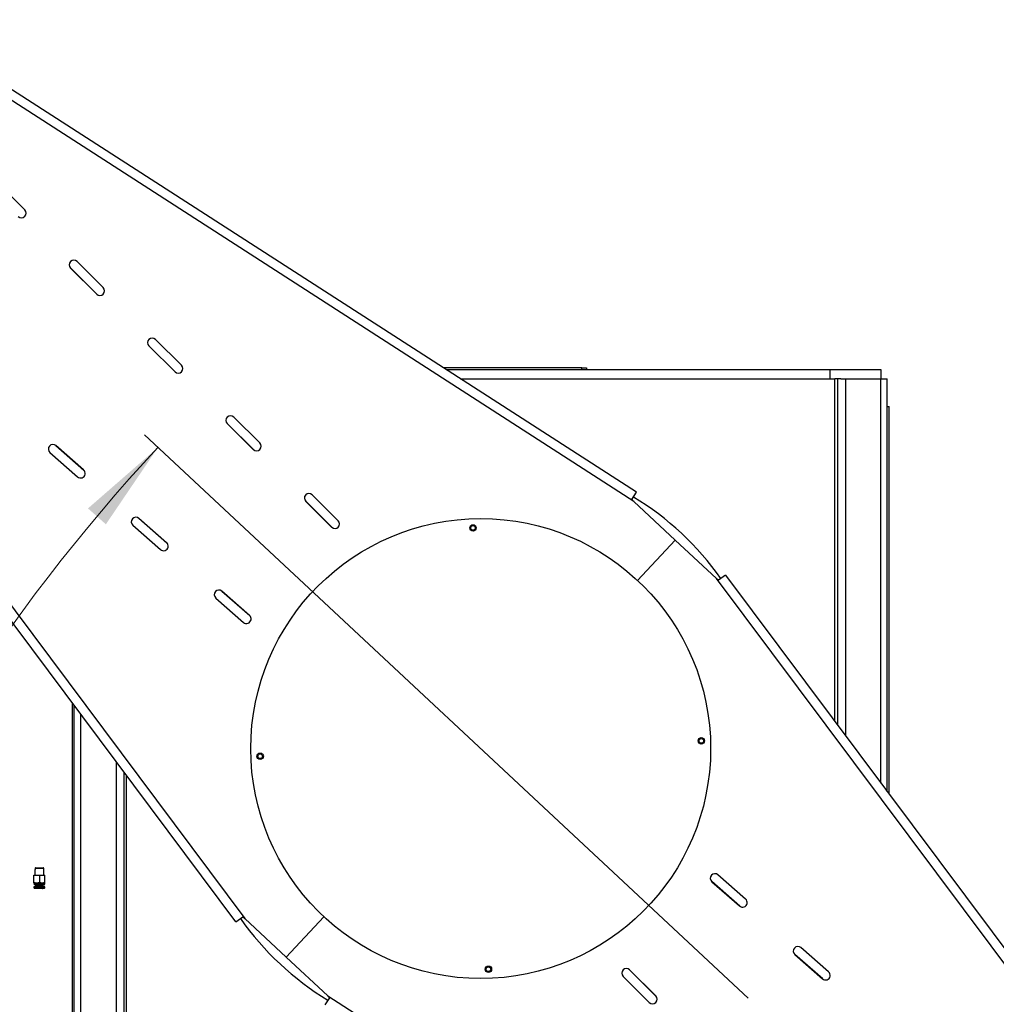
# Model space of a CAD drawing. Header units: millimetres. Extents: x 22 to 589, y 6 to 414.
# Tile 50 of 52: x 488 to 541, y 305 to 359. Entities that reach past the tile are written whole.
import ezdxf

# ---------------------------------------------------------------- set-up
doc = ezdxf.new("R2010")
doc.units = ezdxf.units.MM
doc.styles.add('SLDTEXTSTYLE1', font='TXT', dxfattribs={"width": 0.75})
doc.dimstyles.new('SLDDIMSTYLE4', dxfattribs={"dimtxt": 3.5, "dimasz": 5, "dimexe": 0, "dimexo": 0.0625, "dimgap": 0.875, "dimtad": 1, "dimdec": 4, "dimlfac": 20, "dimzin": 12, "dimdsep": 46, "dimtxsty": 'SLDTEXTSTYLE1', "dimsah": 1, "dimcen": 0.09, "dimazin": 0, "dimtfac": 1, "dimtofl": 0, "dimtmove": 0, "dimatfit": 3, "dimfxl": 0, "dimtolj": 1, "dimtzin": 12, "dimarcsym": 0})

# ---------------------------------------------------------------- blocks, each defined once
blk = doc.blocks.new('*D15')
at = {"color": 7, "linetype": 'Continuous', "lineweight": 0}
for p, q in [((527.581, 305.509), (494.754, 336.121)), ((488.285, 268.823), (468.244, 268.823))]:
    blk.add_line(p, q, dxfattribs=at)
blk.add_arc((566.921, 268.823), 97.677, 137, 180, dxfattribs=at)
for points in [[(495.485, 335.439), (491.683, 332.127), (492.656, 331.265)], [(469.244, 268.823), (470.022, 273.805), (468.722, 273.838)]]:
    blk.add_solid(points, dxfattribs=at)
at = {"color": 7, "linetype": 'Continuous', "lineweight": 0, "insert": (475.78, 315.171), "char_height": 3.5, "attachment_point": 1, "rotation": 61.073, "style": 'SLDTEXTSTYLE1'}
blk.add_mtext('43°', dxfattribs=at)

msp = doc.modelspace()

# ---------------------------------------------------------------- linework, layer by layer
at = {"color": 7, "linetype": 'Continuous', "lineweight": 30}
for p, q in [((521.5085664, 333.0038949), (481.6123615, 358.6909218)), ((521.3555715, 332.5077283), (481.2658596, 358.319344)), ((486.8266535, 349.7647814), (488.2470243, 348.3567519)), ((471.6683655, 348.0272916), (500.2136223, 309.8357636)), ((499.7293368, 309.6485305), (471.3218636, 347.6557138)), ((490.7266171, 345.1951547), (492.1657629, 343.7685133)), ((492.1561292, 343.7775709), (490.7357584, 345.1856003)), ((491.0877658, 345.540693), (492.5081365, 344.1326636)), ((494.9877293, 340.9710663), (496.4268752, 339.5444249)), ((496.4172414, 339.5534826), (494.9968707, 340.961512)), ((495.348878, 341.3166047), (496.7692488, 339.9085752)), ((518.5347976, 339.7733998), (510.9944047, 339.7733998)), ((511.1497212, 339.6733998), (532.0347976, 339.6733998)), ((518.5347976, 339.6733998), (518.5347976, 339.7733998)), ((518.5347976, 339.7733998), (518.7847976, 339.7733998)), ((518.7847976, 339.7733998), (518.7847976, 339.6733998)), ((532.0347976, 339.1733998), (532.0347976, 339.6733998)), ((532.0347976, 339.6733998), (534.7847976, 339.6733998)), ((534.7847976, 339.6733998), (534.7847976, 339.1733998)), ((511.926304, 339.1733998), (532.2847976, 339.1733998)), ((532.6215617, 339.1733998), (532.2847976, 339.1733998)), ((532.2847976, 320.5448976), (532.2847976, 339.1733998)), ((532.4347976, 339.1733998), (532.4347976, 320.3442082)), ((532.6215617, 339.1733998), (532.8590617, 339.1733998)), ((532.8590617, 339.1733998), (532.8590617, 319.776573)), ((532.8590617, 339.1733998), (534.7833258, 339.1733998)), ((534.7833258, 339.1733998), (535.1347976, 339.1733998)), ((534.7833258, 317.2020442), (534.7833258, 339.1733998)), ((535.1347976, 316.7317998), (535.1347976, 339.1733998)), ((535.1347976, 337.6733998), (535.2347976, 337.6733998)), ((535.2347976, 316.5980069), (535.2347976, 337.6733998)), ((499.2488416, 336.746978), (500.6879874, 335.3203366)), ((500.6783537, 335.3293942), (499.2579829, 336.7374237)), ((499.6099903, 337.0925163), (501.030361, 335.6844869)), ((489.9315729, 335.5490024), (491.4551288, 334.2128797)), ((489.6120687, 335.1646299), (491.1157483, 333.8459382)), ((491.4454212, 334.2218581), (489.9417416, 335.5405498)), ((521.2573997, 332.6137915), (521.5085664, 333.0038949)), ((503.5099538, 332.5228896), (504.9490997, 331.0962482)), ((504.9394659, 331.1053059), (503.5190952, 332.5133353)), ((503.8711025, 332.868428), (505.2914733, 331.4603985)), ((523.6057722, 330.4093822), (521.3555715, 332.5077283)), ((494.4426118, 331.5929275), (495.9661676, 330.2568048)), ((495.9564601, 330.2657833), (494.4527805, 331.5844749)), ((494.1231076, 331.208555), (495.6267872, 329.8898634)), ((523.6057722, 330.4093822), (521.5597771, 328.2153211)), ((521.5597771, 328.2153211), (523.6057722, 330.4093822)), ((523.6057722, 330.4093822), (525.855973, 328.3110361)), ((554.4012298, 290.119508), (525.855973, 328.3110361)), ((526.3402585, 328.4982691), (525.9686258, 328.220502)), ((526.3402585, 328.4982691), (554.7477317, 290.4910858)), ((498.9536506, 327.6368526), (500.4772065, 326.3007299)), ((500.4674989, 326.3097084), (498.9638193, 327.6284)), ((498.6341464, 327.2524801), (500.137826, 325.9337885)), ((490.8347976, 302.6733998), (490.8347976, 321.5487927)), ((490.9347976, 294.9233998), (490.9347976, 321.4149998)), ((491.2862695, 294.9233998), (491.2862695, 320.9447554)), ((493.2105336, 318.3702266), (493.2105336, 294.9233998)), ((493.6347976, 317.8025914), (493.6347976, 294.9233998)), ((493.7847976, 294.9233998), (493.7847976, 317.6019021)), ((488.8044027, 312.5707433), (489.2801925, 312.5707433)), ((488.834648, 312.6009885), (489.2499473, 312.6009885)), ((488.7422976, 311.7816296), (488.7422976, 312.2009885)), ((488.7422976, 312.2009885), (489.0422976, 312.2009885)), ((489.0422976, 312.2009885), (489.0422976, 311.7816296)), ((489.0422976, 312.2009885), (489.3422976, 312.2009885)), ((489.3422976, 311.7816296), (489.3422976, 312.2009885)), ((527.4354489, 310.8943195), (525.9317693, 312.2130112)), ((488.7422976, 311.7548347), (488.8922976, 311.7548347)), ((489.3422976, 311.5596424), (488.7422976, 311.5596424)), ((489.1922976, 311.5064204), (488.7422976, 311.5064204)), ((489.3340341, 311.4965723), (488.7505612, 311.4965723)), ((488.7617336, 311.6822986), (489.3228616, 311.6822986)), ((489.2522976, 311.6154116), (488.8322976, 311.6154116)), ((489.1297976, 311.4759885), (488.8672976, 311.4759885)), ((488.8922976, 311.7548347), (489.1922976, 311.7548347)), ((489.2172976, 311.4759885), (489.1297976, 311.4759885)), ((489.1922976, 311.7548347), (489.3422976, 311.7548347)), ((489.3422976, 311.5064204), (489.1922976, 311.5064204)), ((527.1159447, 310.509947), (525.5923888, 311.8460697)), ((525.6020964, 311.8370913), (527.105776, 310.5183996)), ((499.7293368, 309.6485305), (500.1009694, 309.9262976)), ((504.5098181, 309.9314785), (502.4638231, 307.7374174)), ((502.4638231, 307.7374174), (504.5098181, 309.9314785)), ((502.4638231, 307.7374174), (500.2136223, 309.8357636)), ((531.9464877, 306.9382447), (530.4428081, 308.2569363)), ((502.4638231, 307.7374174), (504.7140238, 305.6390713)), ((531.6269835, 306.5538722), (530.1034276, 307.8899948)), ((530.1131352, 307.8810164), (531.6168148, 306.5623248)), ((522.1984927, 305.2783716), (520.778122, 306.6864011)), ((522.5596414, 305.62391), (521.1204956, 307.0505514)), ((521.1301293, 307.0414938), (522.5505001, 305.6334643)), ((504.7140238, 305.6390713), (544.8037357, 279.8274556)), ((504.8121955, 305.5330082), (504.5610289, 305.1429047))]:
    msp.add_line(p, q, dxfattribs=at)
for centre, radius in [((513.0347976, 319.0733998), 12.5), ((512.6160037, 331.0660897), 0.175), ((512.6160037, 331.0660897), 0.125), ((525.0274876, 319.4921938), 0.175), ((525.0274876, 319.4921938), 0.125), ((501.0421077, 318.6546059), 0.175), ((501.0421077, 318.6546059), 0.125), ((513.4535916, 307.0807099), 0.175), ((513.4535916, 307.0807099), 0.125)]:
    msp.add_circle(centre, radius, dxfattribs=at)
for centre, radius, start, end in [((488.0710206, 348.1792056), 0.25, 225.25, 45.25), ((490.9117621, 345.3631467), 0.25, 45.25, 225.25), ((492.3321329, 343.9551172), 0.25, 225.25, 45.25), ((495.1728744, 341.1390583), 0.25, 45.25, 225.25), ((496.5932451, 339.7310289), 0.25, 225.25, 45.25), ((499.4339866, 336.91497), 0.25, 45.25, 225.25), ((489.7769052, 335.3525898), 0.25, 48.75, 228.75), ((500.8543574, 335.5069405), 0.25, 225.25, 45.25), ((491.2805848, 334.0338982), 0.25, 228.75, 48.75), ((503.6950989, 332.6908817), 0.25, 45.25, 225.25), ((513.0347976, 319.0733998), 16, 35.28375908, 58.71624092), ((494.287944, 331.3965149), 0.25, 48.75, 228.75), ((505.1154696, 331.2828522), 0.25, 225.25, 45.25), ((495.7916236, 330.0778233), 0.25, 228.75, 48.75), ((498.7989829, 327.44044), 0.25, 48.75, 228.75), ((500.3026625, 326.1217484), 0.25, 228.75, 48.75), ((525.7669328, 312.0250512), 0.25, 48.75, 228.75), ((488.7522976, 311.5064204), 0.01, 180, 259.99999999), ((488.7762225, 311.6861809), 0.015, 195, 270), ((489.3083728, 311.6861809), 0.015, 270, 345), ((489.3322976, 311.5064204), 0.01, 280.00000001, 0), ((527.2706124, 310.7063596), 0.25, 228.75, 48.75), ((513.0347976, 319.0733998), 16, 215.28375908, 238.71624092), ((530.2779717, 308.0689763), 0.25, 48.75, 228.75), ((520.9541257, 306.8639474), 0.25, 45.25, 225.25), ((531.7816513, 306.7502847), 0.25, 228.75, 48.75), ((522.3744964, 305.455918), 0.25, 225.25, 45.25)]:
    msp.add_arc(centre, radius, start, end, dxfattribs=at)
for points in [[(521.3555715, 332.5077283), (521.2573997, 332.6137915)], [(525.9686258, 328.220502), (525.855973, 328.3110361)], [(488.8044027, 312.5707433), (488.7928473, 312.2009885)], [(488.834648, 312.6009885), (488.8044027, 312.5707433)], [(489.2801925, 312.5707433), (489.2499473, 312.6009885)], [(489.291748, 312.2009885), (489.2801925, 312.5707433)], [(488.8922976, 311.7548347), (488.7422976, 311.7816296)], [(488.7422976, 311.7816296), (488.7422976, 311.7548347)], [(488.7422976, 311.7548347), (488.7617336, 311.6822986)], [(488.7422976, 311.5596424), (488.7422976, 311.5064204)], [(488.7505612, 311.4965723), (488.8672976, 311.4759885)], [(488.8322976, 311.6711809), (488.8322976, 311.6154116)], [(488.8547976, 311.6154116), (488.8547976, 311.5596424)], [(489.0422976, 311.7816296), (488.8922976, 311.7548347)], [(489.1922976, 311.7548347), (489.0422976, 311.7816296)], [(489.3422976, 311.7816296), (489.1922976, 311.7548347)], [(489.2172976, 311.4759885), (489.3340341, 311.4965723)], [(489.2297976, 311.5596424), (489.2297976, 311.6154116)], [(489.2522976, 311.6154116), (489.2522976, 311.6711809)], [(489.3228616, 311.6822986), (489.3422976, 311.7548347)], [(489.3422976, 311.7548347), (489.3422976, 311.7816296)], [(489.3422976, 311.5064204), (489.3422976, 311.5596424)], [(500.1009694, 309.9262976), (500.2136223, 309.8357636)], [(504.7140238, 305.6390713), (504.8121955, 305.5330082)]]:
    msp.add_open_spline(points, degree=1, dxfattribs=at)
for points, knots in [([(489.1753352, 311.6711809), (489.144573, 311.6711809), (489.0972509, 311.6711809), (489.0270001, 311.6711809), (488.9729598, 311.6711809), (488.9217349, 311.6711809), (488.8628356, 311.6711809), (488.8068708, 311.6711809), (488.7780614, 311.6711809), (488.7774683, 311.6711809), (488.7773016, 311.6711809)], [0, 0, 0, 0, 0.1796319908, 0.2763310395, 0.3750821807, 0.473833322, 0.5705323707, 0.7501643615, 0.9297963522, 1, 1, 1, 1]), ([(489.2981763, 311.6711809), (489.3010063, 311.6711809), (489.3087936, 311.6711809), (489.3078808, 311.6711809), (489.3072997, 311.6711809)], [0, 0, 0, 0, 0.3634010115, 1, 1, 1, 1])]:
    msp.add_open_spline(points, degree=3, knots=knots, dxfattribs=at)

# ---------------------------------------------------------------- dimensions: what is measured, and where the dimension line sits
at = {"color": 7, "linetype": 'Continuous', "lineweight": 0}
dim = msp.add_angular_dim_2l(base=(476.0410311, 304.6220998), line1=((489.2847976, 268.8233998), (536.7847976, 268.8233998)), line2=((528.3124289, 304.8267782), (569.1716092, 266.7249761)), dimstyle='SLDDIMSTYLE4', dxfattribs=at)
dim.commit()
dim.dimension.update_dxf_attribs({"geometry": '*D15', "text_midpoint": (481.4309318, 316.0692188), "dimtype": 162})

doc.saveas('drawing.dxf')
